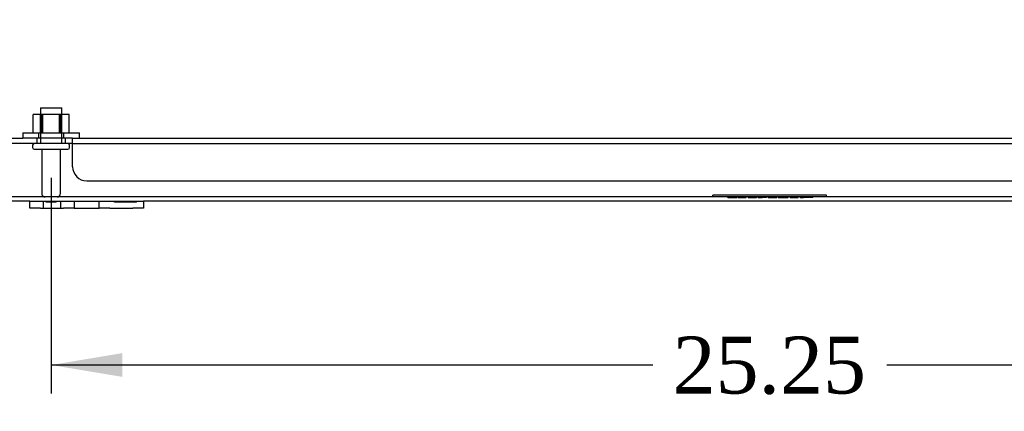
# Model space of a CAD drawing. Header units: inches. Extents: x 1 to 240, y -1 to 159.
# Tile 2 of 77: x 60 to 77, y 15 to 22. Entities that reach past the tile are written whole.
import ezdxf
from ezdxf import colors
from ezdxf.entities.mleader import LeaderData, LeaderLine
from ezdxf.enums import TextEntityAlignment as Align
from ezdxf.lldxf.tags import DXFTag
from ezdxf.math import Vec2, Vec3

# ---------------------------------------------------------------- set-up
doc = ezdxf.new("R2010")
doc.units = ezdxf.units.IN
doc.header["$MEASUREMENT"] = 0
for name, color, linetype in [('COM42189', 7, 'Continuous'), ('COM70726-3', 7, 'Continuous'), ('Default', 7, 'Continuous'), ('FET07720', 7, 'Continuous'), ('NTS166105', 7, 'Continuous'), ('QLB20254', 7, 'Continuous'), ('STD26089', 7, 'Continuous'), ('WAF25059', 7, 'Continuous')]:
    doc.layers.add(name, color=color, linetype=linetype)
doc.styles.add('SEACAD_Times_New_Roman', font='times.ttf')
tags = doc.linetypes.add('HIDDEN2', pattern=[0.1875, 0.125, -0.0625]).pattern_tags.tags
tags[6:7] = [DXFTag(74, 4), DXFTag(75, 0), DXFTag(340, '0'), DXFTag(46, 0.0), DXFTag(50, 0.0), DXFTag(44, 0.0), DXFTag(45, 0.0)]
tags[4:5] = [DXFTag(74, 4), DXFTag(75, 0), DXFTag(340, '0'), DXFTag(46, 0.0), DXFTag(50, 0.0), DXFTag(44, 0.0), DXFTag(45, 0.0)]
doc.dimstyles.new('HAMMOND_(STH_-_240x160)', dxfattribs={"dimtxt": 1, "dimasz": 1.25, "dimexe": 0.5, "dimexo": 0.5, "dimgap": 0.25, "dimtad": 0, "dimtih": 1, "dimtoh": 1, "dimlfac": 0.125, "dimzin": 0, "dimdsep": 46, "dimtxsty": 'SEACAD_Times_New_Roman', "dimblk1": '_SE_FILLED', "dimblk2": '_SE_FILLED', "dimsah": 1, "dimcen": 0.5, "dimadec": 0, "dimazin": 0, "dimtfac": 0.8, "dimtofl": 0, "dimtmove": 0, "dimatfit": 3, "dimfxl": 1, "dimtolj": 1, "dimtzin": 0, "dimarcsym": 0})

# ---------------------------------------------------------------- blocks, each defined once
blk = doc.blocks.new('SE8')
at = {"layer": 'COM42189', "color": 7, "linetype": 'HIDDEN2'}
for p, q in [((59.439, 19.936), (59.689, 19.936)), ((60.566, 19.936), (59.689, 19.936)), ((59.939, 19.936), (59.939, 19.841)), ((60.439, 19.841), (60.439, 19.936)), ((60.566, 19.936), (85.063, 19.936)), ((60.566, 19.811), (60.566, 19.936)), ((59.689, 19.841), (59.439, 19.841)), ((60.566, 19.841), (59.689, 19.841)), ((60.566, 19.841), (85.063, 19.841)), ((60.566, 19.436), (60.566, 19.811)), ((60.816, 19.186), (84.813, 19.186))]:
    blk.add_line(p, q, dxfattribs=at)
blk.add_arc((60.816, 19.436), 0.25, 180, 270, dxfattribs=at)
at = {"layer": 'COM70726-3', "color": 7, "linetype": 'HIDDEN2'}
blk.add_line((87.706, 18.904), (57.922, 18.904), dxfattribs=at)
at = {"layer": 'COM70726-3', "color": 7, "linetype": 'Continuous'}
for p, q in [((59.814, 18.832), (57.922, 18.832)), ((83.814, 18.832), (61.814, 18.832))]:
    blk.add_line(p, q, dxfattribs=at)
at = {"layer": 'FET07720', "color": 7, "linetype": 'Continuous'}
for p, q in [((59.814, 18.832), (60.002, 18.832)), ((59.814, 18.707), (59.814, 18.832)), ((60.002, 18.707), (59.814, 18.707)), ((60.002, 18.832), (60.408, 18.832)), ((60.002, 18.707), (60.408, 18.707)), ((60.408, 18.832), (60.596, 18.832)), ((60.596, 18.707), (60.408, 18.707)), ((60.596, 18.832), (60.814, 18.832)), ((60.596, 18.832), (60.596, 18.707)), ((60.596, 18.707), (60.814, 18.707)), ((60.814, 18.832), (60.814, 18.832)), ((60.814, 18.832), (61.032, 18.832)), ((60.814, 18.707), (61.032, 18.707)), ((60.814, 18.707), (60.814, 18.707)), ((61.032, 18.832), (61.22, 18.832)), ((61.032, 18.707), (61.032, 18.832)), ((61.22, 18.707), (61.032, 18.707)), ((61.22, 18.832), (61.627, 18.832)), ((61.22, 18.707), (61.627, 18.707)), ((61.627, 18.832), (61.814, 18.832)), ((61.814, 18.707), (61.627, 18.707)), ((61.814, 18.832), (61.814, 18.707))]:
    blk.add_line(p, q, dxfattribs=at)
at = {"layer": 'FET07720', "color": 7, "linetype": 'HIDDEN2'}
for p, q in [((60.049, 18.832), (60.049, 18.707)), ((60.104, 18.812), (60.104, 18.832)), ((60.22, 18.812), (60.104, 18.812)), ((60.132, 18.812), (60.132, 18.832)), ((60.22, 18.812), (60.22, 18.832)), ((60.24, 18.812), (60.22, 18.812)), ((60.223, 18.812), (60.223, 18.832)), ((60.24, 18.812), (60.24, 18.832)), ((60.275, 18.812), (60.24, 18.812)), ((60.275, 18.812), (60.275, 18.832)), ((60.361, 18.707), (60.361, 18.832)), ((60.596, 18.832), (60.596, 18.707)), ((61.033, 18.707), (61.033, 18.832)), ((61.304, 18.812), (61.304, 18.832)), ((61.413, 18.812), (61.304, 18.812)), ((61.369, 18.812), (61.369, 18.832)), ((61.413, 18.812), (61.413, 18.832)), ((61.458, 18.812), (61.413, 18.812)), ((61.427, 18.812), (61.427, 18.832)), ((61.458, 18.812), (61.458, 18.832)), ((61.567, 18.812), (61.458, 18.812)), ((61.467, 18.812), (61.467, 18.832)), ((61.527, 18.812), (61.527, 18.832)), ((61.536, 18.812), (61.536, 18.832)), ((61.567, 18.812), (61.567, 18.832)), ((61.689, 18.812), (61.567, 18.812)), ((61.58, 18.812), (61.58, 18.832)), ((61.625, 18.812), (61.625, 18.832)), ((61.689, 18.812), (61.689, 18.832))]:
    blk.add_line(p, q, dxfattribs=at)
at = {"layer": 'NTS166105', "color": 7, "linetype": 'HIDDEN2'}
for p, q in [((60.044, 20.352), (59.875, 20.352)), ((59.875, 20.032), (59.875, 20.352)), ((60.002, 20.032), (60.002, 20.352)), ((60.018, 20.032), (60.018, 20.352)), ((60.036, 20.352), (60.036, 20.032)), ((60.36, 20.352), (60.044, 20.352)), ((60.044, 20.032), (60.044, 20.352)), ((60.336, 20.032), (60.336, 20.352)), ((60.343, 20.032), (60.343, 20.352)), ((60.505, 20.352), (60.36, 20.352)), ((60.36, 20.032), (60.36, 20.352)), ((60.377, 20.032), (60.377, 20.352)), ((60.505, 20.032), (60.505, 20.352))]:
    blk.add_line(p, q, dxfattribs=at)
at = {"layer": 'QLB20254', "color": 7, "linetype": 'HIDDEN2'}
for p, q in [((72.189, 18.934), (71.814, 18.934)), ((71.814, 18.904), (71.814, 18.934)), ((72.077, 18.894), (72.077, 18.904)), ((72.077, 18.894), (72.108, 18.894)), ((72.108, 18.894), (72.108, 18.904)), ((72.108, 18.894), (72.135, 18.894)), ((72.131, 18.894), (72.131, 18.904)), ((72.135, 18.894), (72.135, 18.904)), ((72.207, 18.904), (72.135, 18.904)), ((72.135, 18.894), (72.234, 18.894)), ((72.136, 18.894), (72.136, 18.904)), ((73.439, 18.934), (72.189, 18.934)), ((72.207, 18.894), (72.207, 18.904)), ((72.234, 18.894), (72.234, 18.904)), ((72.252, 18.905), (72.252, 18.893)), ((72.252, 18.894), (72.403, 18.894)), ((72.262, 18.894), (72.262, 18.904)), ((72.282, 18.905), (72.282, 18.893)), ((72.354, 18.894), (72.354, 18.904)), ((72.366, 18.894), (72.366, 18.904)), ((72.371, 18.894), (72.371, 18.904)), ((72.374, 18.894), (72.374, 18.904)), ((72.376, 18.894), (72.376, 18.904)), ((72.398, 18.894), (72.398, 18.904)), ((72.403, 18.894), (72.403, 18.904)), ((72.433, 18.905), (72.433, 18.893)), ((72.433, 18.894), (72.433, 18.904)), ((72.433, 18.894), (72.584, 18.894)), ((72.462, 18.905), (72.462, 18.893)), ((72.545, 18.894), (72.545, 18.904)), ((72.55, 18.894), (72.55, 18.904)), ((72.578, 18.894), (72.578, 18.904)), ((72.584, 18.894), (72.584, 18.904)), ((72.608, 18.905), (72.608, 18.893)), ((72.608, 18.894), (72.682, 18.894)), ((72.636, 18.905), (72.636, 18.893)), ((72.682, 18.894), (72.682, 18.904)), ((72.756, 18.894), (72.682, 18.894)), ((72.728, 18.893), (72.728, 18.905)), ((72.756, 18.893), (72.756, 18.905)), ((72.787, 18.905), (72.787, 18.893)), ((72.787, 18.894), (72.787, 18.904)), ((72.787, 18.894), (72.938, 18.894)), ((72.816, 18.905), (72.816, 18.893)), ((72.899, 18.894), (72.899, 18.904)), ((72.904, 18.894), (72.904, 18.904)), ((72.933, 18.894), (72.933, 18.904)), ((72.938, 18.894), (72.938, 18.904)), ((72.964, 18.905), (72.964, 18.893)), ((72.964, 18.894), (73.137, 18.894)), ((72.975, 18.905), (72.975, 18.893)), ((72.995, 18.905), (72.995, 18.893)), ((73.005, 18.905), (73.005, 18.893)), ((73.007, 18.894), (73.007, 18.904)), ((73.106, 18.894), (73.106, 18.904)), ((73.137, 18.894), (73.137, 18.904)), ((73.171, 18.894), (73.171, 18.904)), ((73.171, 18.894), (73.313, 18.894)), ((73.283, 18.894), (73.283, 18.904)), ((73.313, 18.894), (73.313, 18.904)), ((73.348, 18.894), (73.348, 18.904)), ((73.348, 18.894), (73.357, 18.894)), ((73.352, 18.905), (73.352, 18.893)), ((73.357, 18.894), (73.357, 18.904)), ((73.357, 18.894), (73.406, 18.894)), ((73.383, 18.905), (73.383, 18.893)), ((73.386, 18.894), (73.386, 18.904)), ((73.406, 18.894), (73.406, 18.904)), ((73.57, 18.894), (73.406, 18.894)), ((73.41, 18.894), (73.41, 18.904)), ((73.453, 18.904), (73.41, 18.904)), ((73.431, 18.894), (73.431, 18.904)), ((73.814, 18.934), (73.439, 18.934)), ((73.453, 18.894), (73.453, 18.904)), ((73.46, 18.904), (73.453, 18.904)), ((73.46, 18.894), (73.46, 18.904)), ((73.539, 18.893), (73.539, 18.905)), ((73.57, 18.893), (73.57, 18.905)), ((73.814, 18.904), (73.814, 18.934))]:
    blk.add_line(p, q, dxfattribs=at)
at = {"layer": 'STD26089', "color": 7, "linetype": 'HIDDEN2'}
for p, q in [((60.002, 20.466), (60.377, 20.466)), ((60.002, 20.466), (60.002, 19.841)), ((60.377, 19.841), (60.377, 20.466)), ((59.864, 19.811), (59.864, 19.771)), ((59.894, 19.741), (60.484, 19.741)), ((60.023, 19.741), (60.023, 18.964)), ((60.355, 18.964), (60.355, 19.741)), ((60.514, 19.771), (60.514, 19.811))]:
    blk.add_line(p, q, dxfattribs=at)
for centre, radius, start, end in [((59.894, 19.811), 0.03, 90, 180), ((59.894, 19.771), 0.03, 180, 270), ((60.484, 19.811), 0.03, 0, 90), ((60.484, 19.771), 0.03, 270, 0), ((60.083, 18.964), 0.06, 180, 270), ((60.295, 18.964), 0.06, 270, 0)]:
    blk.add_arc(centre, radius, start, end, dxfattribs=at)
at = {"layer": 'WAF25059', "color": 7, "linetype": 'HIDDEN2'}
for p, q in [((59.689, 20.032), (60.689, 20.032)), ((59.689, 20.032), (59.689, 19.936)), ((59.967, 20.032), (59.967, 19.936)), ((60.412, 19.936), (60.412, 20.032)), ((60.689, 19.936), (60.689, 20.032))]:
    blk.add_line(p, q, dxfattribs=at)
blk = doc.blocks.new('DMBLK2263')
at = {"layer": 'Default', "linetype": 'Continuous'}
for points in [[(61.439, 15.747), (61.439, 16.164), (60.189, 15.955)], [(84.189, 15.747), (85.439, 15.955), (84.189, 16.164)]]:
    blk.add_hatch(color=7, dxfattribs=at).paths.add_polyline_path(points)
at = {"layer": 'Default', "color": 7, "linetype": 'Continuous'}
for p, q in [((60.189, 19.241), (60.189, 15.455)), ((85.439, 19.241), (85.439, 15.455)), ((70.758, 15.955), (60.189, 15.955)), ((85.439, 15.955), (74.87, 15.955))]:
    blk.add_line(p, q, dxfattribs=at)
at = {"layer": 'Default', "color": 7, "linetype": 'Continuous', "style": 'SEACAD_Times_New_Roman'}
blk.add_text('25.25', height=1, dxfattribs=at).set_placement((71.108, 16.455), align=Align.TOP_LEFT)
blk = doc.blocks.new('_SE_FILLED')
at = {"color": 0}
blk.add_line((0, 0), (-1, 0), dxfattribs=at)
blk.add_solid([(0, 0), (-1, -0.1665), (-1, 0.1665), (0, 0)], dxfattribs=at)

msp = doc.modelspace()

# ---------------------------------------------------------------- block references
at = {"layer": 'Default'}
msp.add_blockref('SE8', (0, 0), dxfattribs=at)

# ---------------------------------------------------------------- dimensions: what is measured, and where the dimension line sits
at = {"layer": 'Default', "color": 7, "linetype": 'Continuous'}
dim = msp.add_linear_dim(base=(60.189, 15.955), p1=(85.439, 19.741), p2=(60.189, 19.741), text='\\A1;<>', dimstyle='HAMMOND_(STH_-_240x160)', override={"dimlfac": 1}, dxfattribs=at)
dim.commit()
dim.dimension.update_dxf_attribs({"geometry": 'DMBLK2263', "text_midpoint": (72.814, 15.955), "dimtype": 160})

# ---------------------------------------------------------------- leaders
ml = msp.add_multileader_mtext('Standard', dxfattribs=at)
ml.set_content('{\\pxsm0.9;\\fTimes New Roman|b0||i0||c0|p34;\\W1.;GROUND STUD\\PBODY\\P}', color=7)
ml.set_leader_properties()
ml.build(insert=Vec2(0, 0))
ml.multileader.update_dxf_attribs({"dogleg_length": 0, "arrow_head_size": 1.25})
ctx = ml.context
ctx.base_point, ctx.char_height, ctx.arrow_head_size, ctx.landing_gap_size = Vec3(45.627, 20.417), 1, 1.25, 0.35
ctx.text_align_type = 1
notes = []
notes.append((ctx, [(0, (1, 1, 0), (56.508, 20.827), (-1, 0), 0, [(0, [(61.056, 24.65)], 0, [])])]))
ctx.mtext.insert, ctx.mtext.alignment = Vec3(50.937, 21.338), 2
for ctx, leaders in notes:
    for number, flags, end, landing, length, lines in leaders:
        leader = LeaderData()
        leader.index, (leader.has_last_leader_line, leader.has_dogleg_vector, leader.attachment_direction) = number, flags
        leader.last_leader_point, leader.dogleg_vector, leader.dogleg_length = Vec3(end), Vec3(landing), length
        for number, points, colour, breaks in lines:
            line = LeaderLine()
            line.index, line.vertices, line.color, line.breaks = number, Vec3.list(points), colors.encode_raw_color(colour), breaks
            leader.lines.append(line)
        ctx.leaders.append(leader)

doc.saveas('drawing.dxf')
